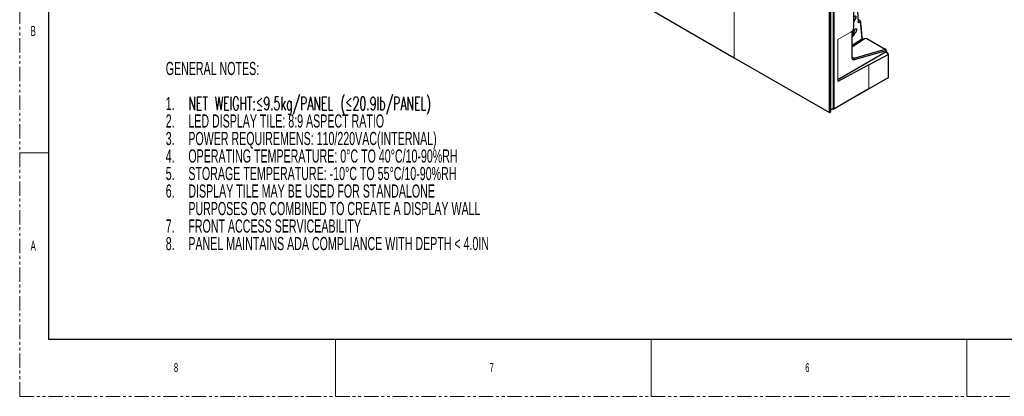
# Model space of a CAD drawing. Header units: millimetres. Extents: x 0 to 1118, y 0 to 864.
# Tile 1 of 76: x 0 to 436, y 0 to 167. Entities that reach past the tile are written whole.
import ezdxf

# ---------------------------------------------------------------- set-up
doc = ezdxf.new("R2010")
doc.units = ezdxf.units.MM
doc.linetypes.add('PHANTOM', pattern=[12.7, 6.35, -1.27, 1.27, -1.27, 1.27, -1.27])
doc.styles.add('SLDTEXTSTYLE0', font='TXT', dxfattribs={"width": 0.605})
doc.styles.add('SLDTEXTSTYLE1', font='TXT', dxfattribs={"width": 0.605, "bigfont": 'bigfont'})
doc.styles.add('SLDTEXTSTYLE2', font='TXT', dxfattribs={"width": 0.6})

# ---------------------------------------------------------------- blocks, each defined once
blk = doc.blocks.new('SW_NOTE_0')
at = {"color": 0, "linetype": 'Continuous', "lineweight": 0, "attachment_point": 1}
for s, insert, char_height, style in [('GENERAL NOTES:', (0, 7.5), 5.8208, 'SLDTEXTSTYLE0'), ('1.', (0, -8.02), 5.821, 'SLDTEXTSTYLE0'), ('NET WEIGHT:≤9.5kg/PANEL (≤20.9lb/PANEL)', (10, -8.02), 5.8208, 'SLDTEXTSTYLE1'), ('2.', (0, -15.78), 5.821, 'SLDTEXTSTYLE0'), ('LED DISPLAY TILE: 8:9 ASPECT RATIO', (10, -15.78), 5.8208, 'SLDTEXTSTYLE0'), ('3.', (0, -23.54), 5.821, 'SLDTEXTSTYLE0'), ('POWER REQUIREMENS: 110/220VAC(INTERNAL)', (10, -23.54), 5.8208, 'SLDTEXTSTYLE0'), ('4.', (0, -31.3), 5.821, 'SLDTEXTSTYLE0'), ('OPERATING TEMPERATURE: 0°C TO 40°C/10-90%RH', (10, -31.3), 5.8208, 'SLDTEXTSTYLE0'), ('5.', (0, -39.06), 5.821, 'SLDTEXTSTYLE0'), ('STORAGE TEMPERATURE: -10°C TO 55°C/10-90%RH', (10, -39.06), 5.8208, 'SLDTEXTSTYLE0'), ('6.', (0, -46.82), 5.821, 'SLDTEXTSTYLE0'), ('DISPLAY TILE MAY BE USED FOR STANDALONE', (10, -46.82), 5.8208, 'SLDTEXTSTYLE0'), ('PURPOSES OR COMBINED TO CREATE A DISPLAY WALL', (10, -54.59), 5.8208, 'SLDTEXTSTYLE0'), ('7.', (0, -62.35), 5.821, 'SLDTEXTSTYLE0'), ('FRONT ACCESS SERVICEABILITY', (10, -62.35), 5.8208, 'SLDTEXTSTYLE0'), ('8.', (0, -70.11), 5.821, 'SLDTEXTSTYLE0'), ('PANEL MAINTAINS ADA COMPLIANCE WITH DEPTH < 4.0IN', (10, -70.11), 5.8208, 'SLDTEXTSTYLE0')]:
    blk.add_mtext(s, dxfattribs=dict(at, insert=insert, char_height=char_height, style=style))

msp = doc.modelspace()

# ---------------------------------------------------------------- linework, layer by layer
at = {"color": 7, "linetype": 'PHANTOM', "lineweight": 0}
for q in [(0, 863.6), (1117.6, 0)]:
    msp.add_line((0, 0), q, dxfattribs=at)
at = {"color": 7, "linetype": 'Continuous', "lineweight": 30}
for p, q in [((12.7, 838.2), (12.7, 25.4)), ((359.981, 345.886), (359.981, 127.592)), ((358.32, 125.816), (358.32, 198.717)), ((359.027, 126.224), (359.027, 199.125)), ((274.146, 174.409), (316.233, 150.113)), ((360.335, 175.09), (360.335, 127.388)), ((369.103, 163.413), (369.103, 174.028)), ((369.193, 166.314), (369.103, 166.193)), ((372.818, 158.649), (372.121, 166.087)), ((368.366, 150.66), (368.366, 161.837)), ((369.368, 160.577), (368.366, 159.344)), ((374.909, 158.653), (373.829, 158.451)), ((374.909, 158.653), (383.079, 153.937)), ((383.42, 152.644), (362.032, 140.272)), ((369.234, 149.913), (383.079, 153.937)), ((369.505, 149.267), (383.418, 153.311)), ((383.41, 152.79), (384.306, 151.676)), ((383.418, 153.311), (383.418, 152.644)), ((383.418, 152.678), (383.42, 152.645)), ((383.42, 152.645), (384.306, 151.544)), ((316.233, 150.113), (358.32, 125.816)), ((375.767, 147.012), (384.306, 151.543)), ((384.306, 151.676), (384.306, 151.543)), ((384.306, 151.543), (384.306, 141.226)), ((375.82, 146.946), (362.032, 139.628)), ((384.306, 141.226), (375.767, 136.297)), ((384.058, 141.083), (384.306, 141.226)), ((375.467, 136.123), (359.981, 127.184)), ((360.335, 127.388), (375.82, 136.328)), ((375.467, 136.123), (375.52, 136.154)), ((375.52, 136.154), (375.767, 136.297)), ((359.981, 127.592), (359.027, 127.041)), ((359.981, 127.184), (359.628, 127.388)), ((360.335, 127.388), (359.981, 127.184)), ((358.32, 125.816), (359.027, 126.224)), ((12.7, 25.4), (1104.9, 25.4))]:
    msp.add_line(p, q, dxfattribs=at)
at = {"color": 144, "linetype": 'Continuous', "lineweight": 0}
for p, q in [((316.233, 223.013), (316.233, 150.113)), ((362.032, 158.106), (368.042, 161.576)), ((368.366, 161.136), (369.087, 162.048)), ((362.032, 139.628), (362.032, 158.106)), ((375.82, 146.946), (375.767, 147.012)), ((375.82, 136.328), (375.82, 146.946)), ((375.767, 136.297), (375.82, 136.328))]:
    msp.add_line(p, q, dxfattribs=at)
at = {"color": 8, "linetype": 'Continuous', "lineweight": 30}
for p, q in [((369.103, 166.263), (369.193, 166.314)), ((368.229, 161.726), (368.229, 150.463)), ((368.366, 159.999), (369.368, 160.577)), ((368.366, 155.59), (372.77, 158.512)), ((373.829, 158.451), (368.366, 154.799)), ((368.408, 150.39), (369.234, 149.913))]:
    msp.add_line(p, q, dxfattribs=at)
at = {"color": 7, "linetype": 'Continuous', "lineweight": 0}
for p, q in [((0, 107.95), (12.7, 107.95)), ((139.7, 25.4), (139.7, 0)), ((279.4, 25.4), (279.4, 0)), ((419.1, 25.4), (419.1, 0))]:
    msp.add_line(p, q, dxfattribs=at)
at = {"color": 7, "linetype": 'Continuous', "lineweight": 30, "flags": 128}
for points in [[(369.111, 167.981), (369.632, 168.538), (369.881, 168.624), (369.977, 168.585), (370.015, 168.536), (370.041, 168.468), (370.056, 168.374), (370.056, 168.26), (370.041, 168.127), (370.011, 167.976), (369.932, 167.707), (369.818, 167.412), (369.193, 166.314), (369.193, 166.314)], [(372.121, 166.094), (372.121, 166.094), (372.118, 166.117)]]:
    msp.add_lwpolyline(points, dxfattribs=at)
at = {"color": 8, "linetype": 'Continuous', "lineweight": 30}
for centre, radius, start, end in [((371.957, 166.093), 0.164, 318.42731, 0.11595), ((372.66, 158.628), 0.159, 313.29854, 7.67727)]:
    msp.add_arc(centre, radius, start, end, dxfattribs=at)
at = {"color": 7, "linetype": 'Continuous', "lineweight": 30}
msp.add_arc((368.889, 149.389), 0.627, 348.84477, 56.70705, dxfattribs=at)
for points, knots in [([(371.27, 165.614), (370.712, 172.763), (369.598, 187.062), (368.686, 202.302), (368.403, 210.348), (368.366, 211.399)], [0, 0, 0, 0, 0.46498463, 0.93014293, 1, 1, 1, 1]), ([(372.08, 165.985), (372.08, 166.003), (372.08, 166.039), (372.074, 166.094), (372.066, 166.148), (372.054, 166.202), (372.04, 166.253), (372.022, 166.303), (371.985, 166.393), (371.913, 166.518), (371.783, 166.663), (371.619, 166.777), (371.466, 166.828), (371.34, 166.839), (371.238, 166.832), (371.17, 166.808), (371.132, 166.795)], [0, 0, 0, 0, 0.036718, 0.0730088, 0.108768, 0.1438996, 0.1783171, 0.2119448, 0.2447188, 0.3638671, 0.4849894, 0.6188541, 0.7649493, 0.8270679, 0.9057045, 1, 1, 1, 1]), ([(372.081, 165.985), (371.945, 165.922), (371.674, 165.799), (371.405, 165.676), (371.27, 165.614)], [0, 0, 0, 0, 0.5013969, 1, 1, 1, 1]), ([(368.042, 161.576), (368.061, 161.587), (368.1, 161.61), (368.157, 161.648), (368.213, 161.689), (368.269, 161.734), (368.324, 161.782), (368.379, 161.833), (368.483, 161.936), (368.629, 162.108), (368.797, 162.364), (368.935, 162.639), (369.017, 162.87), (369.063, 163.047), (369.086, 163.173), (369.1, 163.296), (369.102, 163.374), (369.103, 163.413)], [0, 0, 0, 0, 0.0345506, 0.0688551, 0.1030127, 0.1371244, 0.1712912, 0.2056137, 0.2401913, 0.3700531, 0.5000286, 0.6298904, 0.759866, 0.820149, 0.8799053, 0.9396756, 1, 1, 1, 1]), ([(368.348, 159.988), (368.611, 160.344), (368.93, 160.774), (369.238, 161.463), (369.328, 161.717), (369.375, 161.915), (369.391, 162.063), (369.39, 162.192), (369.37, 162.279), (369.347, 162.3), (369.338, 162.307)], [0, 0, 0, 0, 0.5801209, 0.701111, 0.795873, 0.8431173, 0.8890889, 0.9332274, 0.9751332, 1, 1, 1, 1]), ([(369.087, 162.048), (369.114, 162.082), (369.167, 162.15), (369.247, 162.247), (369.326, 162.338), (369.405, 162.425), (369.514, 162.539), (369.649, 162.668), (369.812, 162.8), (369.966, 162.899), (370.102, 162.953), (370.211, 162.964), (370.293, 162.937), (370.346, 162.876), (370.374, 162.8), (370.385, 162.722), (370.386, 162.618), (370.371, 162.486), (370.325, 162.289), (370.24, 162.038), (370.114, 161.751), (369.961, 161.458), (369.808, 161.199), (369.657, 160.968), (369.515, 160.767), (369.418, 160.641), (369.368, 160.577)], [0, 0, 0, 0, 0.0309563, 0.061696, 0.0922374, 0.1225995, 0.1528015, 0.2175477, 0.278558, 0.3410589, 0.3960537, 0.4384203, 0.4736879, 0.503345, 0.5192533, 0.5344522, 0.5501994, 0.5722729, 0.597404, 0.6454061, 0.704308, 0.7663564, 0.835794, 0.8887637, 0.9434568, 1, 1, 1, 1]), ([(372.835, 158.314), (372.858, 158.317), (372.902, 158.321), (372.97, 158.327), (373.037, 158.335), (373.117, 158.344), (373.209, 158.355), (373.324, 158.37), (373.443, 158.387), (373.572, 158.407), (373.696, 158.427), (373.787, 158.444), (373.829, 158.451)], [0, 0, 0, 0, 0.0811263, 0.1549232, 0.2309292, 0.3056576, 0.4161219, 0.5243987, 0.6607181, 0.7682219, 0.8934016, 1, 1, 1, 1]), ([(372.835, 158.314), (372.845, 158.315), (372.863, 158.317), (372.884, 158.317), (372.903, 158.315), (372.919, 158.312), (372.922, 158.307), (372.924, 158.304)], [0, 0, 0, 0, 0.1821557, 0.353673, 0.5130917, 0.7532399, 1, 1, 1, 1]), ([(383.415, 153.709), (383.4, 153.72), (383.37, 153.742), (383.326, 153.774), (383.284, 153.803), (383.238, 153.834), (383.186, 153.869), (383.13, 153.906), (383.096, 153.927), (383.079, 153.937)], [0, 0, 0, 0, 0.1456075, 0.2784819, 0.3990601, 0.5079276, 0.6732666, 0.8358246, 1, 1, 1, 1]), ([(383.418, 153.311), (383.418, 153.323), (383.418, 153.347), (383.418, 153.386), (383.417, 153.426), (383.416, 153.466), (383.416, 153.525), (383.416, 153.61), (383.415, 153.675), (383.415, 153.709)], [0, 0, 0, 0, 0.10503206, 0.20646809, 0.30504153, 0.40155113, 0.49684756, 0.73071389, 1, 1, 1, 1]), ([(368.229, 150.463), (368.229, 150.437), (368.23, 150.384), (368.234, 150.306), (368.24, 150.231), (368.25, 150.157), (368.267, 150.05), (368.3, 149.916), (368.375, 149.712), (368.506, 149.498), (368.673, 149.355), (368.813, 149.284), (368.899, 149.253), (368.996, 149.229), (369.103, 149.215), (369.233, 149.215), (369.366, 149.231), (369.459, 149.255), (369.505, 149.267)], [0, 0, 0, 0, 0.02990419, 0.05983665, 0.08979149, 0.11976245, 0.14974322, 0.22379129, 0.29828372, 0.44644961, 0.59463525, 0.64889442, 0.70314539, 0.7425615, 0.80767493, 0.87181035, 0.93593798, 1, 1, 1, 1]), ([(368.621, 149.958), (368.551, 150.018), (368.409, 150.141), (368.381, 150.486), (368.366, 150.662)], [0, 0, 0, 0, 0.4925185, 1, 1, 1, 1])]:
    msp.add_open_spline(points, degree=3, knots=knots, dxfattribs=at)
at = {"color": 144, "linetype": 'Continuous', "lineweight": 0}
for points, knots in [([(371.804, 166.668), (371.804, 166.668), (371.762, 166.713), (371.666, 166.772), (371.529, 166.832), (371.416, 166.851), (371.356, 166.838), (371.335, 166.834)], [0, 0, 0, 0, 0.0023048, 0.2916865, 0.5750718, 0.8531502, 1, 1, 1, 1]), ([(372.121, 166.094), (372.114, 166.138), (372.099, 166.23), (372.032, 166.386), (371.933, 166.541), (371.847, 166.626), (371.804, 166.668)], [0, 0, 0, 0, 0.2335304, 0.4817075, 0.7402029, 1, 1, 1, 1]), ([(372.905, 158.346), (372.899, 158.358), (372.878, 158.4), (372.852, 158.476), (372.828, 158.567), (372.821, 158.622), (372.818, 158.649)], [0, 0, 0, 0, 0.1087918, 0.4069173, 0.7039607, 1, 1, 1, 1])]:
    msp.add_open_spline(points, degree=3, knots=knots, dxfattribs=at)
at = {"color": 7, "linetype": 'Continuous', "lineweight": 30}
for points in [[(372.08, 165.985), (372.302, 163.498), (372.532, 161.007), (372.77, 158.512)], [(372.77, 158.512), (372.783, 158.452), (372.805, 158.383), (372.835, 158.314)]]:
    msp.add_open_spline(points, degree=3, dxfattribs=at)
at = {"color": 8, "linetype": 'Continuous', "lineweight": 30}
for points, knots in [([(368.365, 150.662), (368.359, 150.625), (368.348, 150.552), (368.269, 150.493), (368.229, 150.463)], [0, 0, 0, 0, 0.4914777, 1, 1, 1, 1]), ([(369.234, 149.913), (369.086, 149.884), (368.849, 149.837), (368.676, 149.943), (368.612, 149.983)], [0, 0, 0, 0, 0.6258958, 1, 1, 1, 1])]:
    msp.add_open_spline(points, degree=3, knots=knots, dxfattribs=at)

# ---------------------------------------------------------------- block references
at = {"color": 7, "linetype": 'Continuous', "lineweight": 0}
msp.add_blockref('SW_NOTE_0', (64.637, 140.742), dxfattribs=at)

# ---------------------------------------------------------------- texts
at = {"color": 7, "linetype": 'Continuous', "lineweight": 0, "attachment_point": 1, "style": 'SLDTEXTSTYLE2'}
for s, insert, char_height in [('B', (4.794, 164.198), 4.445), ('A', (4.794, 68.948), 4.445), ('8', (68.263, 14.729), 3.969), ('7', (207.963, 14.729), 3.969), ('6', (347.663, 14.729), 3.969)]:
    msp.add_mtext(s, dxfattribs=dict(at, insert=insert, char_height=char_height))

doc.saveas('drawing.dxf')
